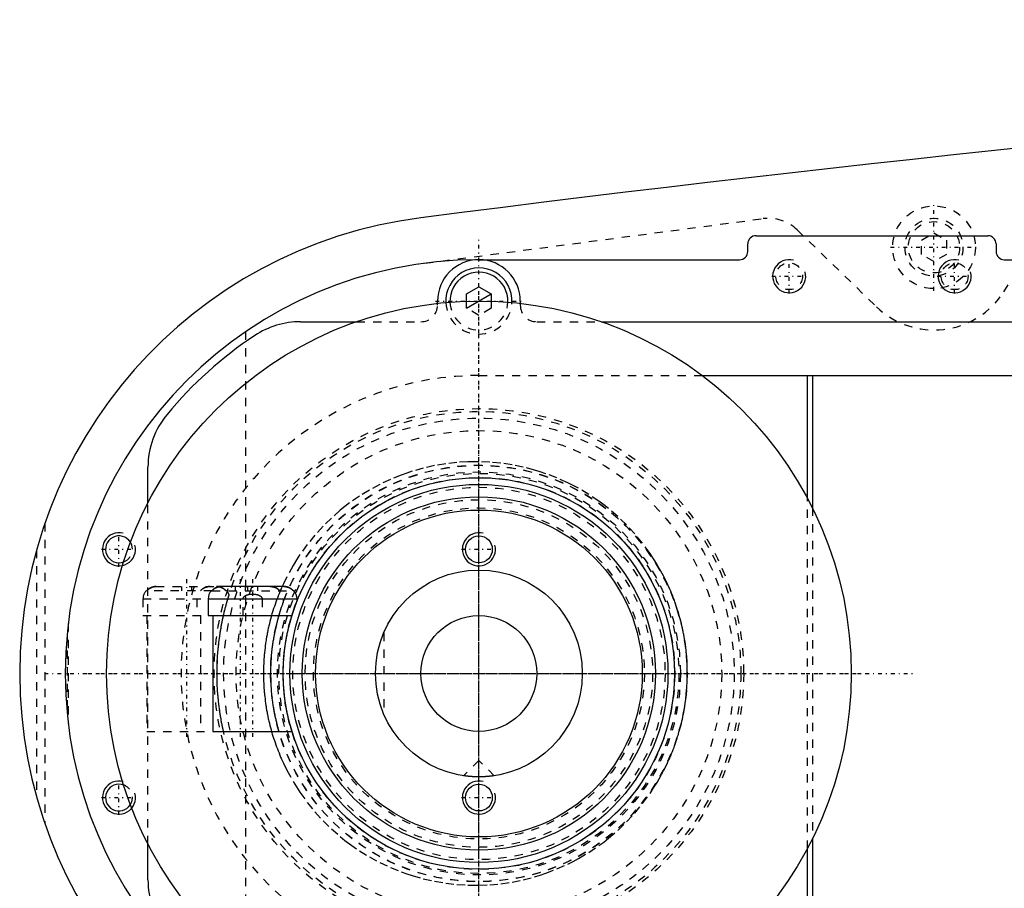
# Model space of a CAD drawing. Extents: x -906 to 186, y -120 to 120.
# Tile 2 of 9: x -906 to -786, y -26 to 79. Entities that reach past the tile are written whole.
import ezdxf

# ---------------------------------------------------------------- set-up
doc = ezdxf.new("R2010")
doc.units = 0
doc.linetypes.add('CENTER', pattern=[1.5, 0.45, -0.5, 0.05, -0.5])
doc.linetypes.add('DASHED', pattern=[2, 1, -1])
for name, color, linetype in [('AM_0', 7, 'CONTINUOUS'), ('AM_10', 7, 'CONTINUOUS'), ('AM_3', 7, 'DASHED'), ('AM_7', 7, 'CENTER')]:
    doc.layers.add(name, color=color, linetype=linetype)

msp = doc.modelspace()

# ---------------------------------------------------------------- linework, layer by layer
at = {"layer": 'AM_0', "color": 7, "linetype": 'CONTINUOUS'}
for p, q in [((-816.5, 52.9), (-788.5, 52.9)), ((-817.5, 51), (-817.5, 51.9)), ((-787.5, 51.9), (-787.5, 51)), ((-850, 50), (-818.5, 50)), ((-786.5, 50), (-680, 50)), ((-851.5, 45.87), (-850, 46.73)), ((-850, 46.73), (-848.5, 45.87)), ((-851.5, 44.97), (-851.5, 45.87)), ((-848.5, 45.87), (-848.5, 44.97)), ((-855, 44.72), (-855, 45)), ((-845, 45), (-845, 44.72)), ((-871.56, 42.5), (-864.79, 42.5)), ((-835.21, 42.5), (-717, 42.5)), ((-823, 36), (-751.33, 36)), ((-810.3, 21.18), (-810.3, 36)), ((-809.7, 36), (-809.7, 20.03)), ((-890, 20.62), (-890, 24.92)), ((-882.26, 10), (-882.34, 10)), ((-882.26, 10), (-882.24, 10.03)), ((-873.58, 10.5), (-881.12, 10.5)), ((-872.36, 10), (-872.44, 10)), ((-882.73, 9), (-882.73, 7)), ((-882.73, 9), (-871.98, 9)), ((-871.98, 8.74), (-871.98, 9)), ((-882.73, 7), (-872.59, 7)), ((-882.15, 7), (-882.15, -7)), ((-882.15, -7), (-872.59, -7)), ((-809.7, -20.03), (-809.7, -36)), ((-890, -24.92), (-890, -20.62)), ((-810.3, -36), (-810.3, -21.18))]:
    msp.add_line(p, q, dxfattribs=at)
for points in [[(-881.12, 10.5, 0), (-881.15, 10.5, 0), (-881.22, 10.5, 0), (-881.29, 10.49, 0), (-881.33, 10.49, 0), (-881.37, 10.48, 0), (-881.44, 10.47, 0), (-881.51, 10.45, 0), (-881.58, 10.43, 0), (-881.65, 10.41, 0), (-881.71, 10.38, 0), (-881.74, 10.37, 0), (-881.77, 10.36, 0), (-881.84, 10.33, 0), (-881.9, 10.29, 0), (-881.96, 10.25, 0), (-882.02, 10.21, 0), (-882.08, 10.17, 0), (-882.11, 10.14, 0), (-882.14, 10.12, 0), (-882.19, 10.07, 0), (-882.24, 10.03, 0), (-882.26, 10, 0)], [(-882.06, 10.19, 0), (-882.04, 10.2, 0), (-882.01, 10.22, 0), (-881.97, 10.25, 0), (-881.96, 10.26, 0), (-881.94, 10.27, 0), (-881.9, 10.29, 0), (-881.87, 10.31, 0), (-881.83, 10.33, 0), (-881.8, 10.35, 0), (-881.76, 10.36, 0), (-881.74, 10.37, 0), (-881.73, 10.38, 0), (-881.69, 10.39, 0), (-881.65, 10.41, 0), (-881.62, 10.42, 0), (-881.58, 10.43, 0), (-881.54, 10.44, 0), (-881.52, 10.45, 0), (-881.5, 10.45, 0), (-881.46, 10.46, 0), (-881.42, 10.47, 0), (-881.4, 10.48, 0)], [(-872.44, 10, 0), (-872.46, 10.03, 0), (-872.51, 10.07, 0), (-872.56, 10.12, 0), (-872.59, 10.14, 0), (-872.62, 10.17, 0), (-872.68, 10.21, 0), (-872.74, 10.25, 0), (-872.8, 10.29, 0), (-872.86, 10.33, 0), (-872.93, 10.36, 0), (-872.96, 10.37, 0), (-872.99, 10.38, 0), (-873.05, 10.41, 0), (-873.12, 10.43, 0), (-873.19, 10.45, 0), (-873.26, 10.47, 0), (-873.33, 10.48, 0), (-873.37, 10.49, 0), (-873.41, 10.49, 0), (-873.48, 10.5, 0), (-873.55, 10.5, 0), (-873.58, 10.5, 0)], [(-873.3, 10.48, 0), (-873.27, 10.47, 0), (-873.22, 10.46, 0), (-873.16, 10.44, 0), (-873.14, 10.44, 0), (-873.11, 10.43, 0), (-873.06, 10.41, 0), (-873.01, 10.39, 0), (-872.96, 10.37, 0), (-872.91, 10.35, 0), (-872.86, 10.32, 0), (-872.83, 10.31, 0), (-872.81, 10.3, 0), (-872.76, 10.27, 0), (-872.71, 10.23, 0), (-872.66, 10.2, 0), (-872.62, 10.17, 0), (-872.57, 10.13, 0), (-872.55, 10.11, 0), (-872.53, 10.1, 0), (-872.49, 10.06, 0), (-872.46, 10.02, 0), (-872.44, 10, 0)], [(-850, -12.5, 0), (-850.01, -12.5, 0), (-850.04, -12.5, 0), (-850.07, -12.5, 0), (-850.08, -12.5, 0), (-850.1, -12.5, 0), (-850.12, -12.5, 0), (-850.15, -12.5, 0), (-850.18, -12.5, 0), (-850.2, -12.5, 0), (-850.23, -12.5, 0), (-850.25, -12.5, 0), (-850.26, -12.5, 0), (-850.29, -12.5, 0), (-850.31, -12.5, 0), (-850.34, -12.5, 0), (-850.37, -12.49, 0), (-850.4, -12.49, 0), (-850.41, -12.49, 0), (-850.42, -12.49, 0), (-850.45, -12.49, 0), (-850.48, -12.49, 0), (-850.49, -12.49, 0), (-850.51, -12.49, 0), (-850.53, -12.49, 0), (-850.56, -12.49, 0), (-850.57, -12.49, 0), (-850.59, -12.49, 0), (-850.61, -12.48, 0), (-850.64, -12.48, 0), (-850.67, -12.48, 0), (-850.69, -12.48, 0), (-850.72, -12.48, 0), (-850.73, -12.48, 0), (-850.74, -12.48, 0), (-850.77, -12.48, 0), (-850.8, -12.47, 0), (-850.82, -12.47, 0), (-850.85, -12.47, 0), (-850.87, -12.47, 0), (-850.88, -12.47, 0), (-850.9, -12.47, 0), (-850.92, -12.47, 0), (-850.94, -12.46, 0), (-850.97, -12.46, 0), (-850.99, -12.46, 0), (-851.01, -12.46, 0), (-851.03, -12.46, 0), (-851.04, -12.46, 0), (-851.06, -12.45, 0), (-851.08, -12.45, 0), (-851.1, -12.45, 0), (-851.13, -12.45, 0), (-851.15, -12.45, 0), (-851.16, -12.45, 0), (-851.17, -12.45, 0), (-851.19, -12.44, 0), (-851.21, -12.44, 0), (-851.23, -12.44, 0), (-851.25, -12.44, 0), (-851.27, -12.44, 0), (-851.28, -12.43, 0), (-851.29, -12.43, 0), (-851.31, -12.43, 0), (-851.33, -12.43, 0), (-851.34, -12.43, 0), (-851.34, -12.43, 0), (-851.36, -12.43, 0), (-851.38, -12.42, 0), (-851.39, -12.42, 0), (-851.4, -12.42, 0), (-851.41, -12.42, 0), (-851.43, -12.42, 0), (-851.45, -12.42, 0), (-851.46, -12.41, 0), (-851.48, -12.41, 0), (-851.49, -12.41, 0), (-851.5, -12.41, 0), (-851.51, -12.41, 0), (-851.53, -12.41, 0), (-851.54, -12.4, 0), (-851.56, -12.4, 0), (-851.57, -12.4, 0), (-851.58, -12.4, 0), (-851.59, -12.4, 0), (-851.6, -12.4, 0), (-851.61, -12.4, 0), (-851.63, -12.39, 0), (-851.64, -12.39, 0), (-851.65, -12.39, 0), (-851.66, -12.39, 0), (-851.67, -12.39, 0), (-851.68, -12.39, 0), (-851.69, -12.39, 0), (-851.7, -12.38, 0), (-851.71, -12.38, 0), (-851.72, -12.38, 0), (-851.73, -12.38, 0), (-851.73, -12.38, 0), (-851.74, -12.38, 0), (-851.75, -12.38, 0), (-851.76, -12.38, 0), (-851.77, -12.37, 0), (-851.78, -12.37, 0), (-851.78, -12.37, 0), (-851.78, -12.37, 0), (-851.79, -12.37, 0), (-851.8, -12.37, 0), (-851.8, -12.37, 0), (-851.81, -12.37, 0), (-851.81, -12.37, 0), (-851.82, -12.37, 0), (-851.82, -12.37, 0), (-851.82, -12.37, 0), (-851.83, -12.37, 0), (-851.83, -12.36, 0), (-851.84, -12.36, 0), (-851.84, -12.36, 0), (-851.84, -12.36, 0), (-851.85, -12.36, 0), (-851.85, -12.36, 0), (-851.85, -12.36, 0), (-851.85, -12.36, 0), (-851.86, -12.36, 0), (-851.86, -12.36, 0), (-851.86, -12.36, 0), (-851.86, -12.36, 0), (-851.86, -12.36, 0), (-851.86, -12.36, 0), (-851.86, -12.36, 0), (-851.86, -12.36, 0)], [(-848.14, -12.36, 0), (-848.14, -12.36, 0), (-848.14, -12.36, 0), (-848.14, -12.36, 0), (-848.14, -12.36, 0), (-848.14, -12.36, 0), (-848.14, -12.36, 0), (-848.14, -12.36, 0), (-848.15, -12.36, 0), (-848.15, -12.36, 0), (-848.15, -12.36, 0), (-848.15, -12.36, 0), (-848.16, -12.36, 0), (-848.16, -12.36, 0), (-848.16, -12.36, 0), (-848.17, -12.36, 0), (-848.17, -12.37, 0), (-848.18, -12.37, 0), (-848.18, -12.37, 0), (-848.18, -12.37, 0), (-848.19, -12.37, 0), (-848.19, -12.37, 0), (-848.2, -12.37, 0), (-848.2, -12.37, 0), (-848.21, -12.37, 0), (-848.22, -12.37, 0), (-848.22, -12.37, 0), (-848.22, -12.37, 0), (-848.23, -12.37, 0), (-848.24, -12.38, 0), (-848.25, -12.38, 0), (-848.26, -12.38, 0), (-848.27, -12.38, 0), (-848.27, -12.38, 0), (-848.28, -12.38, 0), (-848.29, -12.38, 0), (-848.3, -12.38, 0), (-848.31, -12.39, 0), (-848.32, -12.39, 0), (-848.33, -12.39, 0), (-848.34, -12.39, 0), (-848.35, -12.39, 0), (-848.36, -12.39, 0), (-848.37, -12.39, 0), (-848.39, -12.4, 0), (-848.4, -12.4, 0), (-848.41, -12.4, 0), (-848.42, -12.4, 0), (-848.43, -12.4, 0), (-848.44, -12.4, 0), (-848.46, -12.4, 0), (-848.47, -12.41, 0), (-848.49, -12.41, 0), (-848.5, -12.41, 0), (-848.51, -12.41, 0), (-848.52, -12.41, 0), (-848.54, -12.41, 0), (-848.55, -12.42, 0), (-848.57, -12.42, 0), (-848.59, -12.42, 0), (-848.6, -12.42, 0), (-848.61, -12.42, 0), (-848.62, -12.42, 0), (-848.64, -12.43, 0), (-848.66, -12.43, 0), (-848.66, -12.43, 0), (-848.67, -12.43, 0), (-848.69, -12.43, 0), (-848.71, -12.43, 0), (-848.72, -12.43, 0), (-848.73, -12.44, 0), (-848.75, -12.44, 0), (-848.77, -12.44, 0), (-848.79, -12.44, 0), (-848.81, -12.44, 0), (-848.83, -12.45, 0), (-848.84, -12.45, 0), (-848.85, -12.45, 0), (-848.87, -12.45, 0), (-848.9, -12.45, 0), (-848.92, -12.45, 0), (-848.94, -12.45, 0), (-848.96, -12.46, 0), (-848.97, -12.46, 0), (-848.99, -12.46, 0), (-849.01, -12.46, 0), (-849.03, -12.46, 0), (-849.06, -12.46, 0), (-849.08, -12.47, 0), (-849.1, -12.47, 0), (-849.12, -12.47, 0), (-849.13, -12.47, 0), (-849.15, -12.47, 0), (-849.18, -12.47, 0), (-849.2, -12.47, 0), (-849.23, -12.48, 0), (-849.26, -12.48, 0), (-849.27, -12.48, 0), (-849.28, -12.48, 0), (-849.31, -12.48, 0), (-849.33, -12.48, 0), (-849.36, -12.48, 0), (-849.39, -12.48, 0), (-849.41, -12.49, 0), (-849.43, -12.49, 0), (-849.44, -12.49, 0), (-849.47, -12.49, 0), (-849.49, -12.49, 0), (-849.51, -12.49, 0), (-849.52, -12.49, 0), (-849.55, -12.49, 0), (-849.58, -12.49, 0), (-849.59, -12.49, 0), (-849.6, -12.49, 0), (-849.63, -12.49, 0), (-849.66, -12.5, 0), (-849.69, -12.5, 0), (-849.71, -12.5, 0), (-849.74, -12.5, 0), (-849.75, -12.5, 0), (-849.77, -12.5, 0), (-849.8, -12.5, 0), (-849.82, -12.5, 0), (-849.85, -12.5, 0), (-849.88, -12.5, 0), (-849.9, -12.5, 0), (-849.92, -12.5, 0), (-849.93, -12.5, 0), (-849.96, -12.5, 0), (-849.99, -12.5, 0), (-850, -12.5, 0)]]:
    msp.add_polyline3d(points, dxfattribs=at)
for centre, radius in [((-850, 0), 45), ((-850, 0), 23.65), ((-850, 0), 22.85), ((-850, 0), 21.35), ((-850, 0), 19.75), ((-850, 15), 1.62), ((-850, 0), 12.5), ((-850, 0), 7), ((-850, -15), 1.62)]:
    msp.add_circle(centre, radius, dxfattribs=at)
for centre, radius, start, end in [((-473.05, -2920.27), 3000, 91.26165, 97.35313), ((-850, 0), 55.5, 97.2532, 262.7468), ((-816.5, 51.9), 1, 90, 180), ((-788.5, 51.9), 1, 0, 90), ((-850, 0), 50, 90, 270), ((-850, 45), 5, 0, 180), ((-818.5, 51), 1, 270, 0), ((-786.5, 51), 1, 180, 270), ((-850, 45), 4, 357.4527, 182.5473), ((-850, 45), 3.5, 357.7713, 182.2287), ((-871.56, 32.5), 10, 90, 123.5573), ((-850, 0), 49, 123.5573, 140.2849), ((-880, 24.92), 10, 140.2849, 180), ((-893.5, 15), 1.62, 31.4794, 290.4694), ((-881.22, 9), 1.5, 138.1897, 180), ((-873.48, 9), 1.5, 0, 41.8103), ((-893.5, -15), 1.62, 69.5306, 328.5206), ((-880, -24.92), 10, 180, 219.7151)]:
    msp.add_arc(centre, radius, start, end, dxfattribs=at)
at = {"layer": 'AM_10', "color": 7, "linetype": 'CONTINUOUS'}
msp.add_line((-851.5, 44.13), (-848.5, 45.87), dxfattribs=at)
for centre in [(-812.5, 48), (-792.5, 48), (-893.5, 15), (-850, 15), (-893.5, -15), (-850, -15)]:
    msp.add_arc(centre, 2, 75, 15, dxfattribs=at)
at = {"layer": 'AM_3', "color": 6, "linetype": 'DASHED'}
for p, q in [((-786.56, 46.13), (-779.22, 57.68)), ((-856.53, 49.57), (-815.65, 54.96)), ((-811.52, 53.59), (-801.96, 44.32)), ((-796.5, 52.37), (-795, 53.23)), ((-796.5, 50.63), (-796.5, 52.37)), ((-795, 53.23), (-793.5, 52.37)), ((-793.5, 52.37), (-793.5, 50.63)), ((-795, 49.77), (-796.5, 50.63)), ((-793.5, 50.63), (-795, 49.77)), ((-855, 44.5), (-855, 44.72)), ((-851.5, 44.13), (-851.5, 44.97)), ((-850, 43.27), (-851.5, 44.13)), ((-848.5, 44.13), (-850, 43.27)), ((-848.5, 44.97), (-848.5, 44.13)), ((-845, 44.72), (-845, 44.5)), ((-864.79, 42.5), (-857, 42.5)), ((-843, 42.5), (-835.21, 42.5)), ((-878.19, 41.3), (-878.19, -41.3)), ((-850, 36), (-823, 36)), ((-890, -20.62), (-890, 20.62)), ((-810.3, -21.18), (-810.3, 21.18)), ((-809.7, 20.03), (-809.7, -20.03)), ((-902.45, 18.15), (-902.45, -18.15)), ((-903.45, 14.95), (-903.45, -14.95)), ((-882.26, 10), (-890.22, 10)), ((-889.03, 10.5), (-881.67, 10.5)), ((-885.95, 10.5), (-885.95, 10)), ((-884.75, 10.5), (-884.75, 10)), ((-882.53, 10.5), (-882.49, 10.5)), ((-882.49, 10.5), (-882.53, 10.5)), ((-882.26, 10), (-872.44, 10)), ((-881.12, 10.5), (-881.71, 10.5)), ((-879.45, 10.5), (-879.45, 10)), ((-878.25, 10.5), (-878.25, 10)), ((-877.95, 10.5), (-877.95, 10)), ((-876.75, 10.5), (-876.75, 10)), ((-875.21, 10.5), (-875.17, 10.5)), ((-890.6, 9), (-890.6, 7)), ((-890.6, 9), (-882.73, 9)), ((-884.1, 9), (-884.1, 7)), ((-880.34, 9), (-880.19, 9.51)), ((-878.5, 7), (-878.5, 9)), ((-876.2, 9), (-876.2, 7)), ((-873.6, 8.69), (-873.6, 9)), ((-899.63, 6.05), (-899.63, -6.05)), ((-890.6, 7), (-882.73, 7)), ((-890.15, 7), (-890.15, -7)), ((-883.65, 7), (-883.65, -7)), ((-861.5, 4.9), (-861.5, -4.9)), ((-899.77, 4.76), (-899.77, -4.76)), ((-890.15, -7), (-882.15, -7)), ((-850, -10.5), (-851.86, -12.36)), ((-848.14, -12.36), (-850, -10.5))]:
    msp.add_line(p, q, dxfattribs=at)
for points in [[(-824.81, 0, 0), (-824.81, 0.13, 0), (-824.81, 0.4, 0), (-824.82, 0.66, 0), (-824.82, 0.8, 0), (-824.83, 0.93, 0), (-824.84, 1.2, 0), (-824.85, 1.47, 0), (-824.87, 1.74, 0), (-824.89, 2.01, 0), (-824.91, 2.28, 0), (-824.92, 2.41, 0), (-824.94, 2.55, 0), (-824.97, 2.82, 0), (-825, 3.09, 0), (-825.03, 3.36, 0), (-825.07, 3.63, 0), (-825.11, 3.9, 0), (-825.13, 4.03, 0), (-825.15, 4.17, 0), (-825.2, 4.44, 0), (-825.25, 4.7, 0), (-825.27, 4.84, 0), (-825.3, 4.97, 0), (-825.35, 5.24, 0), (-825.41, 5.51, 0), (-825.44, 5.64, 0), (-825.47, 5.78, 0), (-825.53, 6.05, 0), (-825.6, 6.31, 0), (-825.67, 6.58, 0), (-825.74, 6.84, 0), (-825.82, 7.11, 0), (-825.86, 7.24, 0), (-825.89, 7.37, 0), (-825.98, 7.63, 0), (-826.06, 7.89, 0), (-826.14, 8.15, 0), (-826.23, 8.41, 0), (-826.32, 8.67, 0), (-826.37, 8.8, 0), (-826.42, 8.93, 0), (-826.52, 9.18, 0), (-826.61, 9.44, 0), (-826.72, 9.69, 0), (-826.82, 9.94, 0), (-826.93, 10.19, 0), (-826.98, 10.32, 0), (-827.04, 10.44, 0), (-827.15, 10.69, 0), (-827.26, 10.93, 0), (-827.68, 11.78, 0), (-828.46, 13.17, 0), (-828.88, 13.84, 0), (-829.31, 14.49, 0), (-830.22, 15.73, 0), (-831.17, 16.88, 0), (-832.17, 17.95, 0), (-833.22, 18.96, 0), (-834.34, 19.92, 0), (-834.91, 20.37, 0), (-835.5, 20.8, 0), (-836.72, 21.62, 0), (-837.97, 22.37, 0), (-838.61, 22.71, 0), (-839.26, 23.04, 0), (-840.58, 23.63, 0), (-841.92, 24.14, 0), (-842.6, 24.37, 0), (-843.27, 24.58, 0), (-844.64, 24.93, 0), (-846, 25.21, 0), (-847.35, 25.41, 0), (-848.69, 25.54, 0), (-850.01, 25.59, 0), (-850.67, 25.59, 0), (-851.33, 25.58, 0), (-852.66, 25.5, 0), (-854.01, 25.34, 0), (-855.36, 25.11, 0), (-856.72, 24.81, 0), (-858.06, 24.43, 0), (-858.73, 24.21, 0), (-859.39, 23.98, 0), (-860.7, 23.44, 0), (-861.98, 22.84, 0), (-863.24, 22.16, 0), (-864.45, 21.42, 0), (-865.62, 20.6, 0), (-866.19, 20.17, 0), (-866.75, 19.72, 0), (-867.82, 18.78, 0), (-868.84, 17.79, 0), (-869.81, 16.73, 0), (-870.74, 15.59, 0), (-871.63, 14.36, 0), (-872.05, 13.72, 0), (-872.46, 13.05, 0), (-873.22, 11.67, 0), (-873.63, 10.84, 0), (-873.74, 10.6, 0), (-873.85, 10.35, 0), (-873.9, 10.23, 0), (-873.96, 10.11, 0), (-874.06, 9.86, 0), (-874.16, 9.61, 0), (-874.26, 9.36, 0), (-874.36, 9.11, 0), (-874.46, 8.86, 0), (-874.5, 8.73, 0), (-874.55, 8.61, 0), (-874.64, 8.35, 0), (-874.72, 8.1, 0), (-874.81, 7.84, 0), (-874.89, 7.58, 0), (-874.97, 7.32, 0), (-875.01, 7.19, 0), (-875.05, 7.06, 0), (-875.12, 6.8, 0), (-875.19, 6.54, 0), (-875.26, 6.27, 0), (-875.32, 6.01, 0), (-875.39, 5.75, 0), (-875.42, 5.61, 0), (-875.45, 5.48, 0), (-875.5, 5.22, 0), (-875.56, 4.95, 0), (-875.58, 4.82, 0), (-875.61, 4.68, 0), (-875.66, 4.42, 0), (-875.7, 4.15, 0), (-875.72, 4.01, 0), (-875.74, 3.88, 0), (-875.78, 3.61, 0), (-875.82, 3.34, 0), (-875.85, 3.08, 0), (-875.89, 2.81, 0), (-875.91, 2.54, 0), (-875.93, 2.4, 0), (-875.94, 2.27, 0), (-875.96, 2, 0), (-875.98, 1.73, 0), (-876, 1.47, 0), (-876.01, 1.2, 0), (-876.02, 0.93, 0), (-876.03, 0.8, 0), (-876.03, 0.66, 0), (-876.04, 0.4, 0), (-876.04, 0.13, 0), (-876.04, 0, 0), (-876.04, -0.13, 0), (-876.04, -0.4, 0), (-876.03, -0.66, 0), (-876.03, -0.8, 0), (-876.02, -0.93, 0), (-876.01, -1.2, 0), (-876, -1.47, 0), (-875.98, -1.73, 0), (-875.96, -2, 0), (-875.94, -2.27, 0), (-875.93, -2.4, 0), (-875.91, -2.54, 0), (-875.89, -2.81, 0), (-875.85, -3.08, 0), (-875.82, -3.34, 0), (-875.78, -3.61, 0), (-875.74, -3.88, 0), (-875.72, -4.01, 0), (-875.7, -4.15, 0), (-875.66, -4.42, 0), (-875.61, -4.68, 0), (-875.58, -4.82, 0), (-875.56, -4.95, 0), (-875.5, -5.22, 0), (-875.45, -5.48, 0), (-875.42, -5.61, 0), (-875.39, -5.75, 0), (-875.32, -6.01, 0), (-875.26, -6.27, 0), (-875.19, -6.54, 0), (-875.12, -6.8, 0), (-875.05, -7.06, 0), (-875.01, -7.19, 0), (-874.97, -7.32, 0), (-874.89, -7.58, 0), (-874.81, -7.84, 0), (-874.72, -8.1, 0), (-874.64, -8.35, 0), (-874.55, -8.61, 0), (-874.5, -8.73, 0), (-874.46, -8.86, 0), (-874.36, -9.11, 0), (-874.26, -9.36, 0), (-874.16, -9.61, 0), (-874.06, -9.86, 0), (-873.96, -10.11, 0), (-873.9, -10.23, 0), (-873.85, -10.35, 0), (-873.74, -10.6, 0), (-873.63, -10.84, 0), (-873.22, -11.67, 0), (-872.46, -13.05, 0), (-872.05, -13.72, 0), (-871.63, -14.36, 0), (-870.74, -15.59, 0), (-869.81, -16.73, 0), (-868.84, -17.79, 0), (-867.82, -18.78, 0), (-866.75, -19.72, 0), (-866.19, -20.17, 0), (-865.62, -20.6, 0), (-864.45, -21.42, 0), (-863.24, -22.16, 0), (-861.98, -22.84, 0), (-860.7, -23.44, 0), (-859.39, -23.98, 0), (-858.73, -24.21, 0), (-858.06, -24.43, 0), (-856.72, -24.81, 0), (-855.36, -25.11, 0), (-854.01, -25.34, 0), (-852.66, -25.5, 0), (-851.33, -25.58, 0), (-850.67, -25.59, 0), (-850.01, -25.59, 0), (-848.69, -25.54, 0), (-847.35, -25.41, 0), (-846, -25.21, 0), (-844.64, -24.93, 0), (-843.27, -24.58, 0), (-842.6, -24.37, 0), (-841.92, -24.14, 0), (-840.58, -23.63, 0), (-839.26, -23.04, 0), (-838.61, -22.71, 0), (-837.97, -22.37, 0), (-836.72, -21.62, 0), (-835.5, -20.8, 0), (-834.91, -20.37, 0), (-834.34, -19.92, 0), (-833.22, -18.96, 0), (-832.17, -17.95, 0), (-831.17, -16.88, 0), (-830.22, -15.73, 0), (-829.31, -14.49, 0), (-828.88, -13.84, 0), (-828.46, -13.17, 0), (-827.68, -11.78, 0), (-827.26, -10.93, 0), (-827.15, -10.69, 0), (-827.04, -10.44, 0), (-826.98, -10.32, 0), (-826.93, -10.19, 0), (-826.82, -9.94, 0), (-826.72, -9.69, 0), (-826.61, -9.44, 0), (-826.52, -9.18, 0), (-826.42, -8.93, 0), (-826.37, -8.8, 0), (-826.32, -8.67, 0), (-826.23, -8.41, 0), (-826.14, -8.15, 0), (-826.06, -7.89, 0), (-825.98, -7.63, 0), (-825.89, -7.37, 0), (-825.86, -7.24, 0), (-825.82, -7.11, 0), (-825.74, -6.84, 0), (-825.67, -6.58, 0), (-825.6, -6.31, 0), (-825.53, -6.05, 0), (-825.47, -5.78, 0), (-825.44, -5.64, 0), (-825.41, -5.51, 0), (-825.35, -5.24, 0), (-825.3, -4.97, 0), (-825.27, -4.84, 0), (-825.25, -4.7, 0), (-825.2, -4.44, 0), (-825.15, -4.17, 0), (-825.13, -4.03, 0), (-825.11, -3.9, 0), (-825.07, -3.63, 0), (-825.03, -3.36, 0), (-825, -3.09, 0), (-824.97, -2.82, 0), (-824.94, -2.55, 0), (-824.92, -2.41, 0), (-824.91, -2.28, 0), (-824.89, -2.01, 0), (-824.87, -1.74, 0), (-824.85, -1.47, 0), (-824.84, -1.2, 0), (-824.83, -0.93, 0), (-824.82, -0.8, 0), (-824.82, -0.66, 0), (-824.81, -0.4, 0), (-824.81, -0.13, 0), (-824.81, 0, 0)], [(-888.99, 10.5, 0), (-889.02, 10.5, 0), (-889.09, 10.5, 0), (-889.17, 10.49, 0), (-889.2, 10.49, 0), (-889.24, 10.48, 0), (-889.31, 10.47, 0), (-889.38, 10.45, 0), (-889.45, 10.43, 0), (-889.52, 10.41, 0), (-889.58, 10.38, 0), (-889.62, 10.37, 0), (-889.65, 10.36, 0), (-889.71, 10.33, 0), (-889.77, 10.29, 0), (-889.84, 10.25, 0), (-889.9, 10.21, 0), (-889.96, 10.17, 0), (-889.98, 10.14, 0), (-890.01, 10.12, 0), (-890.06, 10.07, 0), (-890.11, 10.03, 0), (-890.13, 10, 0)], [(-890.13, 10, 0), (-890.13, 10.01, 0), (-890.11, 10.02, 0), (-890.1, 10.04, 0), (-890.09, 10.04, 0), (-890.09, 10.05, 0), (-890.07, 10.06, 0), (-890.06, 10.08, 0), (-890.05, 10.09, 0), (-890.03, 10.1, 0), (-890.02, 10.12, 0), (-890.01, 10.12, 0), (-890, 10.13, 0), (-889.99, 10.14, 0), (-889.97, 10.15, 0), (-889.95, 10.17, 0), (-889.94, 10.18, 0), (-889.92, 10.19, 0), (-889.91, 10.2, 0), (-889.91, 10.2, 0), (-889.89, 10.22, 0), (-889.87, 10.23, 0), (-889.86, 10.23, 0)], [(-889.86, 10.23, 0), (-889.85, 10.24, 0), (-889.82, 10.26, 0), (-889.8, 10.28, 0), (-889.78, 10.29, 0), (-889.77, 10.29, 0), (-889.74, 10.31, 0), (-889.71, 10.32, 0), (-889.68, 10.34, 0), (-889.66, 10.35, 0), (-889.63, 10.36, 0), (-889.62, 10.37, 0), (-889.6, 10.38, 0), (-889.57, 10.39, 0), (-889.55, 10.4, 0), (-889.52, 10.41, 0), (-889.49, 10.42, 0), (-889.46, 10.43, 0), (-889.44, 10.43, 0), (-889.43, 10.44, 0), (-889.4, 10.45, 0), (-889.37, 10.45, 0), (-889.35, 10.46, 0)], [(-889.35, 10.46, 0), (-889.34, 10.46, 0), (-889.32, 10.46, 0), (-889.31, 10.47, 0), (-889.3, 10.47, 0), (-889.29, 10.47, 0), (-889.27, 10.48, 0), (-889.25, 10.48, 0), (-889.19, 10.49, 0), (-889.08, 10.5, 0), (-889.03, 10.5, 0)], [(-882.49, 10.5, 0), (-882.52, 10.5, 0), (-882.59, 10.5, 0), (-882.67, 10.49, 0), (-882.7, 10.49, 0), (-882.74, 10.48, 0), (-882.81, 10.47, 0), (-882.88, 10.45, 0), (-882.95, 10.43, 0), (-883.02, 10.41, 0), (-883.08, 10.38, 0), (-883.12, 10.37, 0), (-883.15, 10.36, 0), (-883.21, 10.33, 0), (-883.27, 10.29, 0), (-883.34, 10.25, 0), (-883.4, 10.21, 0), (-883.46, 10.17, 0), (-883.48, 10.14, 0), (-883.51, 10.12, 0), (-883.56, 10.07, 0), (-883.61, 10.03, 0), (-883.63, 10, 0)], [(-883.63, 10, 0), (-883.62, 10.02, 0), (-883.58, 10.05, 0), (-883.55, 10.09, 0), (-883.53, 10.1, 0), (-883.51, 10.12, 0), (-883.47, 10.15, 0), (-883.43, 10.19, 0), (-883.39, 10.22, 0), (-883.34, 10.25, 0), (-883.3, 10.28, 0), (-883.28, 10.29, 0), (-883.25, 10.3, 0), (-883.21, 10.33, 0), (-883.16, 10.35, 0), (-883.12, 10.37, 0), (-883.07, 10.39, 0), (-883.02, 10.41, 0), (-883, 10.42, 0), (-882.98, 10.42, 0), (-882.93, 10.44, 0), (-882.88, 10.45, 0), (-882.85, 10.46, 0)], [(-882.85, 10.46, 0), (-882.88, 10.45, 0), (-882.93, 10.44, 0), (-882.98, 10.42, 0), (-883, 10.42, 0), (-883.02, 10.41, 0), (-883.07, 10.39, 0), (-883.12, 10.37, 0), (-883.16, 10.35, 0), (-883.21, 10.33, 0), (-883.25, 10.3, 0), (-883.28, 10.29, 0), (-883.3, 10.28, 0), (-883.34, 10.25, 0), (-883.39, 10.22, 0), (-883.43, 10.19, 0), (-883.47, 10.15, 0), (-883.51, 10.12, 0), (-883.53, 10.1, 0), (-883.55, 10.09, 0), (-883.58, 10.05, 0), (-883.62, 10.02, 0), (-883.63, 10, 0)], [(-883.63, 10, 0), (-883.62, 10.02, 0), (-883.58, 10.05, 0), (-883.55, 10.09, 0), (-883.53, 10.1, 0), (-883.51, 10.12, 0), (-883.47, 10.15, 0), (-883.43, 10.19, 0), (-883.39, 10.22, 0), (-883.34, 10.25, 0), (-883.3, 10.28, 0), (-883.28, 10.29, 0), (-883.25, 10.3, 0), (-883.21, 10.33, 0), (-883.16, 10.35, 0), (-883.12, 10.37, 0), (-883.07, 10.39, 0), (-883.02, 10.41, 0), (-883, 10.42, 0), (-882.98, 10.42, 0), (-882.93, 10.44, 0), (-882.88, 10.45, 0), (-882.85, 10.46, 0)], [(-882.85, 10.46, 0), (-882.84, 10.46, 0), (-882.82, 10.46, 0), (-882.81, 10.47, 0), (-882.8, 10.47, 0), (-882.79, 10.47, 0), (-882.77, 10.48, 0), (-882.75, 10.48, 0), (-882.69, 10.49, 0), (-882.58, 10.5, 0), (-882.53, 10.5, 0)], [(-882.53, 10.5, 0), (-882.58, 10.5, 0), (-882.69, 10.49, 0), (-882.75, 10.48, 0), (-882.77, 10.48, 0), (-882.79, 10.47, 0), (-882.8, 10.47, 0), (-882.81, 10.47, 0), (-882.82, 10.46, 0), (-882.84, 10.46, 0), (-882.85, 10.46, 0)], [(-882.24, 10.03, 0), (-882.21, 10.06, 0), (-882.15, 10.11, 0), (-882.09, 10.16, 0), (-882.06, 10.19, 0)], [(-881.41, 10.47, 0), (-881.46, 10.48, 0), (-881.56, 10.49, 0), (-881.66, 10.5, 0), (-881.71, 10.5, 0)], [(-881.67, 10.5, 0), (-881.63, 10.5, 0), (-881.54, 10.49, 0), (-881.46, 10.48, 0), (-881.41, 10.47, 0)], [(-881.41, 10.47, 0), (-881.4, 10.47, 0), (-881.38, 10.47, 0), (-881.36, 10.46, 0), (-881.35, 10.46, 0)], [(-880.57, 10, 0), (-880.58, 10.02, 0), (-880.62, 10.06, 0), (-880.66, 10.09, 0), (-880.68, 10.11, 0), (-880.7, 10.13, 0), (-880.74, 10.16, 0), (-880.79, 10.2, 0), (-880.83, 10.23, 0), (-880.88, 10.26, 0), (-880.93, 10.29, 0), (-880.95, 10.31, 0), (-880.98, 10.32, 0), (-881.03, 10.34, 0), (-881.08, 10.37, 0), (-881.12, 10.39, 0), (-881.17, 10.41, 0), (-881.22, 10.42, 0), (-881.25, 10.43, 0), (-881.28, 10.44, 0), (-881.33, 10.45, 0), (-881.39, 10.47, 0), (-881.41, 10.47, 0)], [(-881.4, 10.48, 0), (-881.35, 10.48, 0), (-881.26, 10.49, 0), (-881.16, 10.5, 0), (-881.12, 10.5, 0)], [(-881.35, 10.46, 0), (-881.34, 10.46, 0), (-881.31, 10.45, 0), (-881.28, 10.44, 0), (-881.27, 10.44, 0), (-881.26, 10.43, 0), (-881.23, 10.43, 0), (-881.21, 10.42, 0), (-881.18, 10.41, 0), (-881.16, 10.4, 0), (-881.13, 10.39, 0), (-881.12, 10.39, 0), (-881.11, 10.38, 0), (-881.08, 10.37, 0), (-881.06, 10.36, 0), (-881.04, 10.35, 0), (-881.01, 10.34, 0), (-880.99, 10.33, 0), (-880.98, 10.32, 0), (-880.97, 10.31, 0), (-880.94, 10.3, 0), (-880.92, 10.29, 0), (-880.91, 10.28, 0)], [(-880.91, 10.28, 0), (-880.9, 10.27, 0), (-880.87, 10.26, 0), (-880.85, 10.25, 0), (-880.84, 10.24, 0), (-880.83, 10.23, 0), (-880.81, 10.22, 0), (-880.79, 10.2, 0), (-880.77, 10.19, 0), (-880.75, 10.17, 0), (-880.73, 10.16, 0), (-880.72, 10.15, 0), (-880.71, 10.14, 0), (-880.69, 10.12, 0), (-880.68, 10.11, 0), (-880.66, 10.09, 0), (-880.64, 10.08, 0), (-880.62, 10.06, 0), (-880.62, 10.05, 0), (-880.61, 10.04, 0), (-880.59, 10.03, 0), (-880.57, 10.01, 0), (-880.57, 10, 0)], [(-878.5, 9, 0), (-878.5, 9, 0), (-878.5, 9.01, 0), (-878.5, 9.01, 0), (-878.5, 9.01, 0), (-878.5, 9.01, 0), (-878.5, 9.02, 0), (-878.5, 9.02, 0), (-878.5, 9.03, 0), (-878.5, 9.03, 0), (-878.5, 9.04, 0), (-878.5, 9.04, 0), (-878.5, 9.04, 0), (-878.5, 9.05, 0), (-878.5, 9.05, 0), (-878.5, 9.05, 0), (-878.5, 9.06, 0), (-878.5, 9.06, 0), (-878.5, 9.07, 0), (-878.5, 9.07, 0), (-878.49, 9.07, 0), (-878.49, 9.08, 0), (-878.49, 9.08, 0), (-878.49, 9.08, 0), (-878.49, 9.08, 0), (-878.49, 9.09, 0), (-878.49, 9.09, 0), (-878.49, 9.09, 0), (-878.49, 9.1, 0), (-878.49, 9.1, 0), (-878.48, 9.12, 0), (-878.47, 9.14, 0), (-878.46, 9.16, 0), (-878.45, 9.19, 0), (-878.43, 9.21, 0), (-878.42, 9.22, 0), (-878.42, 9.23, 0), (-878.4, 9.25, 0), (-878.38, 9.27, 0), (-878.37, 9.29, 0), (-878.35, 9.3, 0), (-878.33, 9.32, 0), (-878.32, 9.33, 0), (-878.3, 9.34, 0), (-878.28, 9.36, 0), (-878.26, 9.37, 0), (-878.25, 9.38, 0), (-878.24, 9.39, 0), (-878.22, 9.4, 0), (-878.19, 9.41, 0), (-878.18, 9.42, 0), (-878.17, 9.42, 0), (-878.15, 9.43, 0), (-878.13, 9.45, 0), (-878.1, 9.46, 0), (-878.08, 9.47, 0), (-878.06, 9.48, 0), (-878.05, 9.48, 0), (-878.03, 9.49, 0), (-878.01, 9.49, 0), (-877.98, 9.5, 0), (-877.96, 9.51, 0), (-877.93, 9.52, 0), (-877.91, 9.53, 0), (-877.9, 9.53, 0), (-877.88, 9.53, 0), (-877.86, 9.54, 0), (-877.83, 9.55, 0), (-877.81, 9.55, 0), (-877.78, 9.56, 0), (-877.75, 9.56, 0), (-877.74, 9.57, 0), (-877.73, 9.57, 0), (-877.7, 9.57, 0), (-877.67, 9.58, 0), (-877.65, 9.58, 0), (-877.62, 9.58, 0), (-877.59, 9.59, 0), (-877.58, 9.59, 0), (-877.57, 9.59, 0), (-877.54, 9.59, 0), (-877.52, 9.59, 0), (-877.43, 9.6, 0), (-877.35, 9.6, 0), (-877.27, 9.6, 0), (-877.18, 9.59, 0), (-877.16, 9.59, 0), (-877.13, 9.59, 0), (-877.12, 9.59, 0), (-877.11, 9.59, 0), (-877.08, 9.58, 0), (-877.05, 9.58, 0), (-877.03, 9.58, 0), (-877, 9.57, 0), (-876.97, 9.57, 0), (-876.96, 9.57, 0), (-876.95, 9.56, 0), (-876.92, 9.56, 0), (-876.89, 9.55, 0), (-876.87, 9.55, 0), (-876.84, 9.54, 0), (-876.82, 9.53, 0), (-876.8, 9.53, 0), (-876.79, 9.53, 0), (-876.77, 9.52, 0), (-876.74, 9.51, 0), (-876.72, 9.5, 0), (-876.69, 9.49, 0), (-876.67, 9.49, 0), (-876.65, 9.48, 0), (-876.64, 9.48, 0), (-876.62, 9.47, 0), (-876.6, 9.46, 0), (-876.57, 9.45, 0), (-876.55, 9.43, 0), (-876.53, 9.42, 0), (-876.52, 9.42, 0), (-876.51, 9.41, 0), (-876.48, 9.4, 0), (-876.46, 9.39, 0), (-876.45, 9.38, 0), (-876.44, 9.37, 0), (-876.42, 9.36, 0), (-876.4, 9.34, 0), (-876.38, 9.33, 0), (-876.37, 9.32, 0), (-876.35, 9.3, 0), (-876.33, 9.29, 0), (-876.32, 9.27, 0), (-876.3, 9.25, 0), (-876.28, 9.23, 0), (-876.28, 9.22, 0), (-876.27, 9.21, 0), (-876.25, 9.19, 0), (-876.24, 9.16, 0), (-876.23, 9.14, 0), (-876.22, 9.13, 0), (-876.22, 9.12, 0), (-876.22, 9.12, 0), (-876.22, 9.12, 0), (-876.22, 9.11, 0), (-876.22, 9.11, 0), (-876.22, 9.11, 0), (-876.21, 9.1, 0), (-876.21, 9.1, 0), (-876.21, 9.09, 0), (-876.21, 9.09, 0), (-876.21, 9.09, 0), (-876.21, 9.08, 0), (-876.21, 9.08, 0), (-876.21, 9.08, 0), (-876.21, 9.08, 0), (-876.21, 9.07, 0), (-876.2, 9.07, 0), (-876.2, 9.07, 0), (-876.2, 9.06, 0), (-876.2, 9.06, 0), (-876.2, 9.05, 0), (-876.2, 9.05, 0), (-876.2, 9.05, 0), (-876.2, 9.04, 0), (-876.2, 9.04, 0), (-876.2, 9.04, 0), (-876.2, 9.03, 0), (-876.2, 9.03, 0), (-876.2, 9.02, 0), (-876.2, 9.02, 0), (-876.2, 9.01, 0), (-876.2, 9.01, 0), (-876.2, 9.01, 0), (-876.2, 9.01, 0), (-876.2, 9, 0), (-876.2, 9, 0)], [(-875.21, 10.5, 0), (-875.2, 10.5, 0), (-875.18, 10.5, 0), (-875.16, 10.5, 0), (-875.15, 10.5, 0), (-875.14, 10.5, 0), (-875.12, 10.5, 0), (-875.1, 10.5, 0), (-875.08, 10.49, 0), (-875.06, 10.49, 0), (-875.04, 10.49, 0), (-875.03, 10.49, 0), (-875.02, 10.49, 0), (-875, 10.49, 0), (-874.98, 10.48, 0), (-874.96, 10.48, 0), (-874.94, 10.48, 0), (-874.92, 10.47, 0), (-874.91, 10.47, 0), (-874.9, 10.47, 0), (-874.88, 10.47, 0), (-874.86, 10.46, 0), (-874.85, 10.46, 0)], [(-874.85, 10.46, 0), (-874.86, 10.46, 0), (-874.88, 10.46, 0), (-874.89, 10.47, 0), (-874.9, 10.47, 0), (-874.91, 10.47, 0), (-874.93, 10.48, 0), (-874.95, 10.48, 0), (-875.01, 10.49, 0), (-875.12, 10.5, 0), (-875.17, 10.5, 0)], [(-874.85, 10.46, 0), (-874.84, 10.46, 0), (-874.81, 10.45, 0), (-874.78, 10.44, 0), (-874.77, 10.44, 0), (-874.76, 10.43, 0), (-874.73, 10.43, 0), (-874.71, 10.42, 0), (-874.68, 10.41, 0), (-874.66, 10.4, 0), (-874.63, 10.39, 0), (-874.62, 10.39, 0), (-874.61, 10.38, 0), (-874.58, 10.37, 0), (-874.56, 10.36, 0), (-874.54, 10.35, 0), (-874.51, 10.34, 0), (-874.49, 10.33, 0), (-874.48, 10.32, 0), (-874.47, 10.31, 0), (-874.44, 10.3, 0), (-874.42, 10.29, 0), (-874.41, 10.28, 0)], [(-874.41, 10.28, 0), (-874.42, 10.29, 0), (-874.44, 10.3, 0), (-874.47, 10.31, 0), (-874.48, 10.32, 0), (-874.49, 10.33, 0), (-874.51, 10.34, 0), (-874.54, 10.35, 0), (-874.56, 10.36, 0), (-874.58, 10.37, 0), (-874.61, 10.38, 0), (-874.62, 10.39, 0), (-874.63, 10.39, 0), (-874.66, 10.4, 0), (-874.68, 10.41, 0), (-874.71, 10.42, 0), (-874.73, 10.43, 0), (-874.76, 10.43, 0), (-874.77, 10.44, 0), (-874.78, 10.44, 0), (-874.81, 10.45, 0), (-874.84, 10.46, 0), (-874.85, 10.46, 0)], [(-874.41, 10.28, 0), (-874.4, 10.27, 0), (-874.37, 10.26, 0), (-874.35, 10.25, 0), (-874.34, 10.24, 0), (-874.33, 10.23, 0), (-874.31, 10.22, 0), (-874.29, 10.2, 0), (-874.27, 10.19, 0), (-874.25, 10.17, 0), (-874.23, 10.16, 0), (-874.22, 10.15, 0), (-874.21, 10.14, 0), (-874.19, 10.12, 0), (-874.18, 10.11, 0), (-874.16, 10.09, 0), (-874.14, 10.08, 0), (-874.12, 10.06, 0), (-874.12, 10.05, 0), (-874.11, 10.04, 0), (-874.09, 10.03, 0), (-874.07, 10.01, 0), (-874.07, 10, 0)], [(-874.41, 10.28, 0), (-874.4, 10.27, 0), (-874.37, 10.26, 0), (-874.35, 10.25, 0), (-874.34, 10.24, 0), (-874.33, 10.23, 0), (-874.31, 10.22, 0), (-874.29, 10.2, 0), (-874.27, 10.19, 0), (-874.25, 10.17, 0), (-874.23, 10.16, 0), (-874.22, 10.15, 0), (-874.21, 10.14, 0), (-874.19, 10.12, 0), (-874.18, 10.11, 0), (-874.16, 10.09, 0), (-874.14, 10.08, 0), (-874.12, 10.06, 0), (-874.12, 10.05, 0), (-874.11, 10.04, 0), (-874.09, 10.03, 0), (-874.07, 10.01, 0), (-874.07, 10, 0)], [(-874.07, 10, 0), (-874.07, 10.01, 0), (-874.09, 10.03, 0), (-874.11, 10.04, 0), (-874.12, 10.05, 0), (-874.12, 10.06, 0), (-874.14, 10.08, 0), (-874.16, 10.09, 0), (-874.18, 10.11, 0), (-874.19, 10.12, 0), (-874.21, 10.14, 0), (-874.22, 10.15, 0), (-874.23, 10.16, 0), (-874.25, 10.17, 0), (-874.27, 10.19, 0), (-874.29, 10.2, 0), (-874.31, 10.22, 0), (-874.33, 10.23, 0), (-874.34, 10.24, 0), (-874.35, 10.25, 0), (-874.37, 10.26, 0), (-874.4, 10.27, 0), (-874.41, 10.28, 0)], [(-873.58, 10.5, 0), (-873.54, 10.5, 0), (-873.44, 10.49, 0), (-873.35, 10.48, 0), (-873.3, 10.48, 0)], [(-880.87, 7, 0), (-880.85, 7.06, 0), (-880.82, 7.18, 0), (-880.8, 7.31, 0), (-880.78, 7.37, 0), (-880.77, 7.43, 0), (-880.74, 7.55, 0), (-880.71, 7.67, 0), (-880.68, 7.78, 0), (-880.65, 7.9, 0), (-880.62, 8.02, 0), (-880.6, 8.07, 0), (-880.59, 8.13, 0), (-880.56, 8.24, 0), (-880.53, 8.35, 0), (-880.5, 8.46, 0), (-880.47, 8.56, 0), (-880.44, 8.66, 0), (-880.43, 8.71, 0), (-880.41, 8.76, 0), (-880.38, 8.86, 0), (-880.36, 8.95, 0), (-880.34, 9, 0)], [(-874.16, 7, 0), (-874.13, 7.07, 0), (-874.09, 7.22, 0), (-874.05, 7.36, 0), (-874.03, 7.43, 0), (-874.01, 7.5, 0), (-873.96, 7.63, 0), (-873.92, 7.76, 0), (-873.88, 7.88, 0), (-873.84, 8, 0), (-873.81, 8.11, 0), (-873.79, 8.16, 0), (-873.77, 8.21, 0), (-873.74, 8.3, 0), (-873.71, 8.39, 0), (-873.69, 8.44, 0), (-873.69, 8.45, 0), (-873.68, 8.47, 0), (-873.68, 8.47, 0), (-873.68, 8.48, 0), (-873.67, 8.49, 0), (-873.67, 8.5, 0), (-873.66, 8.52, 0), (-873.66, 8.53, 0), (-873.66, 8.54, 0), (-873.65, 8.54, 0), (-873.65, 8.55, 0), (-873.65, 8.56, 0), (-873.64, 8.57, 0), (-873.64, 8.58, 0), (-873.64, 8.59, 0), (-873.63, 8.6, 0), (-873.63, 8.6, 0), (-873.63, 8.61, 0), (-873.63, 8.62, 0), (-873.63, 8.62, 0), (-873.62, 8.63, 0), (-873.62, 8.63, 0), (-873.62, 8.64, 0), (-873.62, 8.64, 0), (-873.62, 8.65, 0), (-873.62, 8.65, 0), (-873.61, 8.66, 0), (-873.61, 8.66, 0), (-873.61, 8.67, 0), (-873.61, 8.67, 0), (-873.61, 8.67, 0), (-873.61, 8.68, 0), (-873.61, 8.68, 0), (-873.6, 8.68, 0), (-873.6, 8.68, 0), (-873.6, 8.69, 0), (-873.6, 8.69, 0), (-873.6, 8.69, 0), (-873.6, 8.69, 0), (-873.6, 8.69, 0), (-873.6, 8.69, 0), (-873.6, 8.69, 0), (-873.6, 8.69, 0)], [(-872.59, 7, 0), (-872.57, 7.08, 0), (-872.52, 7.23, 0), (-872.47, 7.38, 0), (-872.45, 7.45, 0), (-872.42, 7.52, 0), (-872.38, 7.66, 0), (-872.33, 7.79, 0), (-872.29, 7.92, 0), (-872.24, 8.04, 0), (-872.2, 8.15, 0), (-872.18, 8.2, 0), (-872.16, 8.25, 0), (-872.13, 8.35, 0), (-872.09, 8.44, 0), (-872.07, 8.49, 0), (-872.07, 8.5, 0), (-872.06, 8.51, 0), (-872.06, 8.52, 0), (-872.06, 8.53, 0), (-872.05, 8.54, 0), (-872.05, 8.55, 0), (-872.04, 8.56, 0), (-872.04, 8.58, 0), (-872.04, 8.59, 0), (-872.03, 8.59, 0), (-872.03, 8.6, 0), (-872.03, 8.61, 0), (-872.02, 8.62, 0), (-872.02, 8.63, 0), (-872.02, 8.64, 0), (-872.01, 8.65, 0), (-872.01, 8.65, 0), (-872.01, 8.66, 0), (-872.01, 8.66, 0), (-872, 8.67, 0), (-872, 8.68, 0), (-872, 8.68, 0), (-872, 8.69, 0), (-871.99, 8.69, 0), (-871.99, 8.7, 0), (-871.99, 8.7, 0), (-871.99, 8.7, 0), (-871.99, 8.71, 0), (-871.99, 8.72, 0), (-871.98, 8.72, 0), (-871.98, 8.72, 0), (-871.98, 8.73, 0), (-871.98, 8.73, 0), (-871.98, 8.73, 0), (-871.98, 8.73, 0), (-871.98, 8.74, 0), (-871.98, 8.74, 0), (-871.98, 8.74, 0), (-871.98, 8.74, 0), (-871.98, 8.74, 0), (-871.98, 8.74, 0), (-871.98, 8.74, 0), (-871.98, 8.74, 0)], [(-880.87, -7, 0), (-880.88, -6.95, 0), (-880.9, -6.84, 0), (-880.92, -6.74, 0), (-880.94, -6.68, 0), (-880.95, -6.63, 0), (-880.97, -6.52, 0), (-880.99, -6.41, 0), (-881.02, -6.3, 0), (-881.04, -6.18, 0), (-881.06, -6.07, 0), (-881.07, -6.01, 0), (-881.09, -5.95, 0), (-881.11, -5.83, 0), (-881.13, -5.71, 0), (-881.15, -5.59, 0), (-881.17, -5.47, 0), (-881.19, -5.35, 0), (-881.21, -5.29, 0), (-881.22, -5.23, 0), (-881.24, -5.1, 0), (-881.26, -4.97, 0), (-881.27, -4.91, 0), (-881.33, -4.52, 0), (-881.43, -3.72, 0), (-881.52, -2.9, 0), (-881.58, -2.07, 0), (-881.63, -1.24, 0), (-881.65, -0.41, 0), (-881.65, 0, 0), (-881.65, 0.41, 0), (-881.63, 1.24, 0), (-881.58, 2.07, 0), (-881.52, 2.9, 0), (-881.43, 3.72, 0), (-881.33, 4.52, 0), (-881.27, 4.91, 0), (-881.26, 4.97, 0), (-881.24, 5.1, 0), (-881.22, 5.23, 0), (-881.21, 5.29, 0), (-881.19, 5.35, 0), (-881.17, 5.47, 0), (-881.15, 5.59, 0), (-881.13, 5.71, 0), (-881.11, 5.83, 0), (-881.09, 5.95, 0), (-881.07, 6.01, 0), (-881.06, 6.07, 0), (-881.04, 6.18, 0), (-881.02, 6.3, 0), (-880.99, 6.41, 0), (-880.97, 6.52, 0), (-880.95, 6.63, 0), (-880.94, 6.68, 0), (-880.92, 6.74, 0), (-880.9, 6.84, 0), (-880.88, 6.95, 0), (-880.87, 7, 0)], [(-874.16, -7, 0), (-874.17, -6.96, 0), (-874.19, -6.87, 0), (-874.22, -6.77, 0), (-874.23, -6.72, 0), (-874.25, -6.68, 0), (-874.28, -6.58, 0), (-874.3, -6.47, 0), (-874.33, -6.37, 0), (-874.36, -6.26, 0), (-874.39, -6.15, 0), (-874.4, -6.1, 0), (-874.41, -6.04, 0), (-874.44, -5.93, 0), (-874.47, -5.81, 0), (-874.5, -5.69, 0), (-874.52, -5.57, 0), (-874.55, -5.45, 0), (-874.57, -5.39, 0), (-874.58, -5.33, 0), (-874.61, -5.2, 0), (-874.63, -5.08, 0), (-874.64, -5.02, 0), (-874.66, -4.95, 0), (-874.68, -4.82, 0), (-874.71, -4.69, 0), (-874.72, -4.63, 0), (-874.73, -4.56, 0), (-874.76, -4.43, 0), (-874.78, -4.3, 0), (-874.8, -4.16, 0), (-874.83, -4.02, 0), (-874.85, -3.89, 0), (-874.86, -3.82, 0), (-874.87, -3.75, 0), (-874.89, -3.61, 0), (-874.91, -3.47, 0), (-874.97, -2.98, 0), (-875.06, -2.12, 0), (-875.12, -1.26, 0), (-875.15, -0.42, 0), (-875.15, 0, 0), (-875.15, 0.42, 0), (-875.12, 1.26, 0), (-875.06, 2.12, 0), (-874.97, 2.98, 0), (-874.91, 3.47, 0), (-874.89, 3.61, 0), (-874.87, 3.75, 0), (-874.86, 3.82, 0), (-874.85, 3.89, 0), (-874.83, 4.02, 0), (-874.8, 4.16, 0), (-874.78, 4.3, 0), (-874.76, 4.43, 0), (-874.73, 4.56, 0), (-874.72, 4.63, 0), (-874.71, 4.69, 0), (-874.68, 4.82, 0), (-874.66, 4.95, 0), (-874.64, 5.02, 0), (-874.63, 5.08, 0), (-874.61, 5.2, 0), (-874.58, 5.33, 0), (-874.57, 5.39, 0), (-874.55, 5.45, 0), (-874.52, 5.57, 0), (-874.5, 5.69, 0), (-874.47, 5.81, 0), (-874.44, 5.93, 0), (-874.41, 6.04, 0), (-874.4, 6.1, 0), (-874.39, 6.15, 0), (-874.36, 6.26, 0), (-874.33, 6.37, 0), (-874.3, 6.47, 0), (-874.28, 6.58, 0), (-874.25, 6.68, 0), (-874.23, 6.72, 0), (-874.22, 6.77, 0), (-874.19, 6.87, 0), (-874.17, 6.96, 0), (-874.16, 7, 0)], [(-872.59, -7, 0), (-872.59, -7, 0), (-872.59, -6.99, 0), (-872.6, -6.98, 0), (-872.6, -6.97, 0), (-872.6, -6.96, 0), (-872.6, -6.95, 0), (-872.61, -6.94, 0), (-872.61, -6.93, 0), (-872.62, -6.92, 0), (-872.62, -6.91, 0), (-872.62, -6.9, 0), (-872.62, -6.9, 0), (-872.63, -6.88, 0), (-872.63, -6.87, 0), (-872.64, -6.82, 0), (-872.66, -6.78, 0), (-872.67, -6.74, 0), (-872.7, -6.65, 0), (-872.72, -6.55, 0), (-872.75, -6.45, 0), (-872.78, -6.35, 0), (-872.81, -6.25, 0), (-872.83, -6.19, 0), (-872.84, -6.14, 0), (-872.87, -6.03, 0), (-872.9, -5.91, 0), (-872.93, -5.8, 0), (-872.96, -5.68, 0), (-872.99, -5.56, 0), (-873, -5.5, 0), (-873.02, -5.44, 0), (-873.04, -5.32, 0), (-873.07, -5.19, 0), (-873.09, -5.13, 0), (-873.1, -5.06, 0), (-873.13, -4.94, 0), (-873.16, -4.81, 0), (-873.17, -4.74, 0), (-873.18, -4.67, 0), (-873.21, -4.54, 0), (-873.24, -4.41, 0), (-873.26, -4.27, 0), (-873.29, -4.13, 0), (-873.31, -3.99, 0), (-873.32, -3.92, 0), (-873.33, -3.85, 0), (-873.36, -3.71, 0), (-873.38, -3.57, 0), (-873.4, -3.43, 0), (-873.42, -3.28, 0), (-873.44, -3.14, 0), (-873.45, -3.07, 0), (-873.46, -2.99, 0), (-873.48, -2.85, 0), (-873.5, -2.7, 0), (-873.55, -2.19, 0), (-873.61, -1.3, 0), (-873.65, -0.43, 0), (-873.65, 0, 0), (-873.65, 0.43, 0), (-873.61, 1.3, 0), (-873.55, 2.19, 0), (-873.5, 2.7, 0), (-873.48, 2.85, 0), (-873.46, 2.99, 0), (-873.45, 3.07, 0), (-873.44, 3.14, 0), (-873.42, 3.28, 0), (-873.4, 3.43, 0), (-873.38, 3.57, 0), (-873.36, 3.71, 0), (-873.33, 3.85, 0), (-873.32, 3.92, 0), (-873.31, 3.99, 0), (-873.29, 4.13, 0), (-873.26, 4.27, 0), (-873.24, 4.41, 0), (-873.21, 4.54, 0), (-873.18, 4.67, 0), (-873.17, 4.74, 0), (-873.16, 4.81, 0), (-873.13, 4.94, 0), (-873.1, 5.06, 0), (-873.09, 5.13, 0), (-873.07, 5.19, 0), (-873.04, 5.32, 0), (-873.02, 5.44, 0), (-873, 5.5, 0), (-872.99, 5.56, 0), (-872.96, 5.68, 0), (-872.93, 5.8, 0), (-872.9, 5.91, 0), (-872.87, 6.03, 0), (-872.84, 6.14, 0), (-872.83, 6.19, 0), (-872.81, 6.25, 0), (-872.78, 6.35, 0), (-872.75, 6.45, 0), (-872.72, 6.55, 0), (-872.7, 6.65, 0), (-872.67, 6.74, 0), (-872.66, 6.78, 0), (-872.64, 6.82, 0), (-872.63, 6.87, 0), (-872.63, 6.88, 0), (-872.62, 6.9, 0), (-872.62, 6.9, 0), (-872.62, 6.91, 0), (-872.62, 6.92, 0), (-872.61, 6.93, 0), (-872.61, 6.94, 0), (-872.6, 6.95, 0), (-872.6, 6.96, 0), (-872.6, 6.97, 0), (-872.6, 6.98, 0), (-872.59, 6.99, 0), (-872.59, 7, 0), (-872.59, 7, 0)]]:
    msp.add_polyline3d(points, dxfattribs=at)
for centre, radius in [((-795, 51.5), 5), ((-795, 51.5), 3.5), ((-795, 51.5), 3.1), ((-812.5, 48), 1.62), ((-792.5, 48), 1.62), ((-850, 0), 32), ((-850, 0), 31.65), ((-850, 0), 30.85), ((-850, 0), 29.35), ((-850, 0), 25.17), ((-850, 0), 25.15), ((-850, 0), 24.35), ((-850, 0), 24.17), ((-850, 0), 23.67), ((-850, 0), 22.5), ((-850, 0), 21), ((-850, 0), 20)]:
    msp.add_circle(centre, radius, dxfattribs=at)
for centre, radius, start, end in [((-815, 50), 5, 45.8804, 97.5053), ((-795, 51.5), 10, 225.8804, 327.5532), ((-857, 44.5), 2, 270, 0), ((-850, 45), 4, 182.5473, 357.4527), ((-850, 45), 3.5, 182.2287, 357.7713), ((-843, 44.5), 2, 180, 270), ((-850, 0), 36, 90, 270), ((-893.5, 15), 1.62, 290.4694, 31.4794), ((-889.1, 9), 1.5, 138.1897, 180), ((-881.6, 9), 1.5, 19.7622, 41.8103), ((-893.5, -15), 1.62, 328.5206, 69.5306)]:
    msp.add_arc(centre, radius, start, end, dxfattribs=at)
at = {"layer": 'AM_7', "color": 4, "linetype": 'CENTER'}
for p, q in [((-795, 46.25), (-795, 56.75)), ((-850, -52.5), (-850, 52.5)), ((-800.25, 51.5), (-789.75, 51.5)), ((-812.5, 45.9), (-812.5, 50.1)), ((-792.5, 45.9), (-792.5, 50.1)), ((-814.6, 48), (-810.4, 48)), ((-794.6, 48), (-790.4, 48)), ((-850, -47.25), (-850, 47.25)), ((-855.25, 45), (-844.75, 45)), ((-850, -33.23), (-850, 33.23)), ((-850, -26.41), (-850, 26.41)), ((-850, -22.05), (-850, 22.05)), ((-893.5, 12.9), (-893.5, 17.1)), ((-895.6, 15), (-891.4, 15)), ((-852.1, 15), (-847.9, 15)), ((-885.35, 11.38), (-885.35, -7.87)), ((-878.85, 11.38), (-878.85, -7.87)), ((-878.85, 11.38), (-878.85, -7.87)), ((-877.35, 11.38), (-877.35, -7.87)), ((-883.23, 0), (-816.77, 0)), ((-876.41, 0), (-823.59, 0)), ((-902.5, 0), (-797.5, 0)), ((-897.25, 0), (-802.75, 0)), ((-872.05, 0), (-827.95, 0)), ((-893.5, -17.1), (-893.5, -12.9)), ((-895.6, -15), (-891.4, -15)), ((-852.1, -15), (-847.9, -15))]:
    msp.add_line(p, q, dxfattribs=at)

doc.saveas('drawing.dxf')
